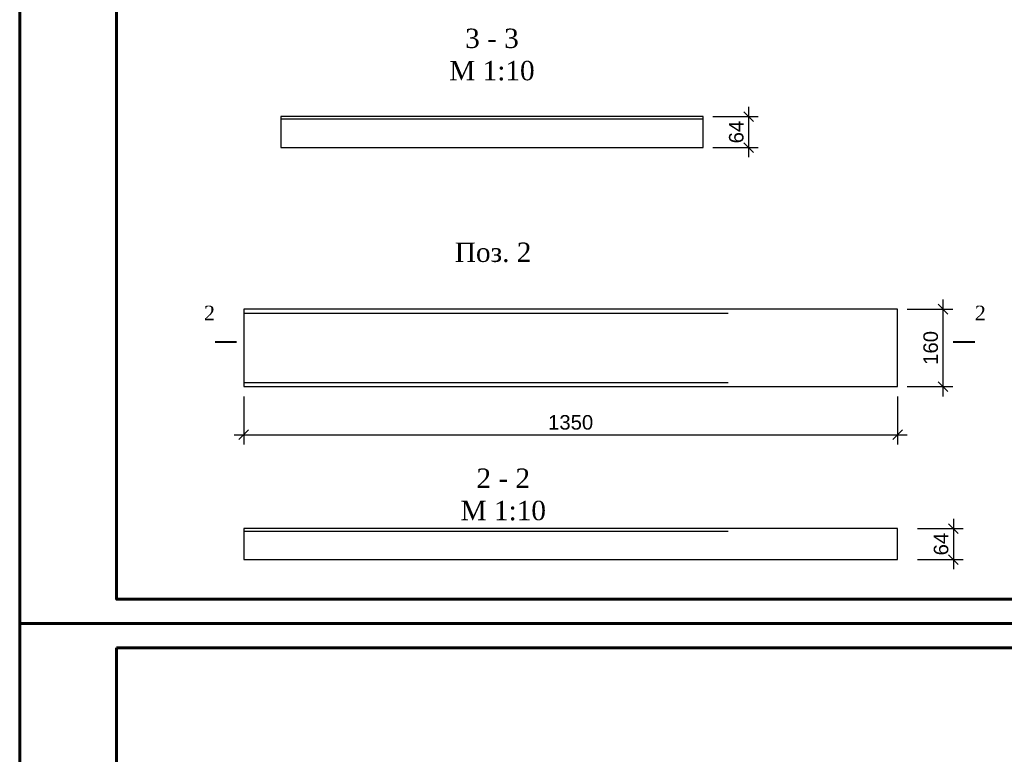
# Model space of a CAD drawing. Header units: millimetres. Extents: x 2063114 to 14983986, y -126020516 to 213791.
# Tile 126 of 256: x 2320392 to 2340724, y -1581703 to -1566533. Entities that reach past the tile are written whole.
import ezdxf
from ezdxf.enums import TextEntityAlignment as Align

# ---------------------------------------------------------------- set-up
doc = ezdxf.new("R2010")
doc.units = ezdxf.units.MM
doc.layers.get('Defpoints').update_dxf_attribs({"color": 6, "lineweight": 35})
doc.layers.add('0_Ном._пера__7', color=7, linetype='Continuous', lineweight=30)
doc.layers.add('_print', color=6, linetype='Continuous', lineweight=60, plot=False)
doc.styles.get("Standard").update_dxf_attribs({"font": 'arial.ttf'})
doc.styles.add('Times New Roman', font='times.ttf')
doc.styles.add('СГЕНЕРИР_СТИЛЬ_2', font='timesbd.ttf')
doc.dimstyles.new('10', dxfattribs={"dimtxt": 300, "dimasz": 200, "dimexe": 200, "dimexo": 200, "dimgap": 100, "dimtad": 1, "dimlfac": 0.1, "dimtxsty": 'Standard', "dimblk": 'OBLIQUE', "dimcen": 200, "dimdle": 200, "dimclrd": 256, "dimclre": 256, "dimclrt": 256, "dimadec": 0, "dimazin": 0, "dimtfac": 1, "dimtmove": 0, "dimatfit": 3, "dimldrblk": 'OBLIQUE', "dimfxl": 1, "dimlwd": -1, "dimlwe": -1, "dimarcsym": 0})

# ---------------------------------------------------------------- blocks, each defined once
blk = doc.blocks.new('_Oblique')
at = {"color": 0, "linetype": 'ByBlock', "lineweight": -2}
blk.add_line((-0.5, -0.5), (0.5, 0.5), dxfattribs=at)
blk = doc.blocks.new('*D1043')
at = {"transparency": 16777216}
for p, q in [((2325019, -1574311), (2325019, -1575304)), ((2338519, -1574311), (2338519, -1575304)), ((2324819, -1575104), (2338719, -1575104))]:
    blk.add_line(p, q, dxfattribs=at)
at = {"layer": 'Defpoints', "color": 0, "lineweight": 30, "transparency": 16777216}
for p in [(2325019, -1574111), (2338519, -1574111), (2338519, -1575104)]:
    blk.add_point(p, dxfattribs=at)
at = {"transparency": 16777216, "xscale": 200, "yscale": 200, "zscale": 200, "rotation": 180}
blk.add_blockref('_Oblique', (2325019, -1575104), dxfattribs=at)
at = {"transparency": 16777216, "xscale": 200, "yscale": 200, "zscale": 200}
blk.add_blockref('_Oblique', (2338519, -1575104), dxfattribs=at)
at = {"transparency": 16777216, "insert": (2331769, -1574850), "char_height": 300, "attachment_point": 5}
blk.add_mtext('1350', dxfattribs=at)
blk = doc.blocks.new('*D834')
at = {"transparency": 16777216}
for p, q in [((2339458, -1572311), (2339458, -1574311)), ((2338719, -1572511), (2339658, -1572511)), ((2338719, -1574111), (2339658, -1574111))]:
    blk.add_line(p, q, dxfattribs=at)
at = {"layer": 'Defpoints', "color": 0, "lineweight": 30, "transparency": 16777216}
for p in [(2338519, -1572511), (2338519, -1574111), (2339458, -1574111)]:
    blk.add_point(p, dxfattribs=at)
at = {"transparency": 16777216, "xscale": 200, "yscale": 200, "zscale": 200}
for p, rotation in [((2339458, -1572511), 90), ((2339458, -1574111), 270)]:
    blk.add_blockref('_Oblique', p, dxfattribs=dict(at, rotation=rotation))
at = {"transparency": 16777216, "insert": (2339205, -1573311), "char_height": 300, "attachment_point": 5, "rotation": 90}
blk.add_mtext('160', dxfattribs=at)
blk = doc.blocks.new('*D835')
at = {"transparency": 16777216}
for p, q in [((2339674, -1576842), (2339674, -1577882)), ((2338934, -1577042), (2339874, -1577042)), ((2338934, -1577682), (2339874, -1577682))]:
    blk.add_line(p, q, dxfattribs=at)
at = {"layer": 'Defpoints', "color": 0, "lineweight": 30, "transparency": 16777216}
for p in [(2338734, -1577042), (2338734, -1577682), (2339674, -1577682)]:
    blk.add_point(p, dxfattribs=at)
at = {"transparency": 16777216, "xscale": 200, "yscale": 200, "zscale": 200}
for p, rotation in [((2339674, -1577042), 90), ((2339674, -1577682), 270)]:
    blk.add_blockref('_Oblique', p, dxfattribs=dict(at, rotation=rotation))
at = {"transparency": 16777216, "insert": (2339420, -1577362), "char_height": 300, "attachment_point": 5, "rotation": 90}
blk.add_mtext('64', dxfattribs=at)
blk = doc.blocks.new('*D1068')
at = {"transparency": 16777216}
for p, q in [((2335444, -1568334), (2335444, -1569374)), ((2334704, -1568534), (2335644, -1568534)), ((2334704, -1569174), (2335644, -1569174))]:
    blk.add_line(p, q, dxfattribs=at)
at = {"layer": 'Defpoints', "color": 0, "lineweight": 30, "transparency": 16777216}
for p in [(2334504, -1568534), (2334504, -1569174), (2335444, -1569174)]:
    blk.add_point(p, dxfattribs=at)
at = {"transparency": 16777216, "xscale": 200, "yscale": 200, "zscale": 200}
for p, rotation in [((2335444, -1568534), 90), ((2335444, -1569174), 270)]:
    blk.add_blockref('_Oblique', p, dxfattribs=dict(at, rotation=rotation))
at = {"transparency": 16777216, "insert": (2335191, -1568854), "char_height": 300, "attachment_point": 5, "rotation": 90}
blk.add_mtext('64', dxfattribs=at)
blk = doc.blocks.new('*U1590')
at = {"color": 0, "ltscale": 25}
blk.add_lwpolyline([(-59400, 42000), (0, 42000), (0, 0), (-59400, 0)], close=True, dxfattribs=at)
at = {"color": 0, "lineweight": 60, "ltscale": 25}
blk.add_lwpolyline([(-57400, 41500), (-500, 41500), (-500, 500), (-57400, 500)], close=True, dxfattribs=at)

msp = doc.modelspace()

# ---------------------------------------------------------------- linework, layer by layer
at = {"lineweight": 30}
for points in [[(2325784.48338, -1569173.8083), (2334504.48338, -1569173.8083), (2334504.48338, -1568533.8083), (2325784.48338, -1568533.8083)], [(2325018.60926, -1574110.51264), (2338518.60926, -1574110.51264), (2338518.60926, -1572510.51264), (2325018.60926, -1572510.51264)], [(2325018.60926, -1577681.72641), (2338518.60926, -1577681.72641), (2338518.60926, -1577041.72641), (2325018.60926, -1577041.72641)]]:
    msp.add_lwpolyline(points, close=True, dxfattribs=at)
for points in [[(2325784.48338, -1568583.8083), (2334504.48338, -1568583.8083)], [(2325018.60926, -1572594.51264), (2335018.60926, -1572594.51264)], [(2325018.60926, -1574026.51264), (2335018.60926, -1574026.51264)], [(2325018.60926, -1577091.72641), (2335018.60926, -1577091.72641)]]:
    msp.add_lwpolyline(points)
for points in [[(2324875.45837, -1573188.83337, 45, 45, 0), (2324425.45837, -1573188.83337, 45, 45, 0), (2324575.45837, -1573188.83337, 0, 60, 0), (2324575.45837, -1572888.83337, 0, 0, 0), (2324575.45837, -1572438.83337, 0, 0, 0)], [(2339665.98781, -1573188.83337, 45, 45, 0), (2340115.98781, -1573188.83337, 45, 45, 0), (2339965.98781, -1573188.83337, 0, 60, 0), (2339965.98781, -1572888.83337, 0, 0, 0), (2339965.98781, -1572438.83337, 0, 0, 0)]]:
    msp.add_lwpolyline(points, format="xyseb")
at = {"layer": '_print', "ltscale": 100}
for points in [[(2379792.08613, -1579001.43901), (2320392.08613, -1579001.43901), (2320392.08613, -1537001.43901), (2379792.08613, -1537001.43901)], [(2379792.08613, -1621001.43901), (2320392.08613, -1621001.43901), (2320392.08613, -1579001.43901), (2379792.08613, -1579001.43901)]]:
    msp.add_lwpolyline(points, close=True, dxfattribs=at)

# ---------------------------------------------------------------- block references
for p in [(2379792.08613, -1579001.43901), (2379792.08613, -1621001.43901)]:
    msp.add_blockref('*U1590', p)

# ---------------------------------------------------------------- texts
at = {"style": 'Times New Roman'}
msp.add_text('2', height=300, dxfattribs=at).set_placement((2324425.45837, -1572738.83337), align=Align.RIGHT)
msp.add_text('2', height=300, dxfattribs=at).set_placement((2340115.98781, -1572738.83337))
at = {"layer": '0_Ном._пера__7', "linetype": 'Continuous', "char_height": 400, "attachment_point": 5, "style": 'СГЕНЕРИР_СТИЛЬ_2'}
for s, insert in [('{\\fTimes New Roman|b0|i0|c204|p22;3 - 3\\PМ 1:10}', (2330144.48338, -1567255.46587)), ('{\\fTimes New Roman|b0|i0|c204|p22;Поз. 2}', (2330168.54895, -1571340.25948)), ('{\\fTimes New Roman|b0|i0|c204|p22;2 - 2\\PМ 1:10}', (2330378.40925, -1576339.26801))]:
    msp.add_mtext(s, dxfattribs=dict(at, insert=insert))

# ---------------------------------------------------------------- dimensions: what is measured, and where the dimension line sits
for base, p1, p2, picture, middle in [((2335443.6973, -1569173.8083), (2334504.48338, -1568533.8083), (2334504.48338, -1569173.8083), '*D1068', (2335190.52541, -1568853.8083)), ((2339457.82318, -1574110.51264), (2338518.60926, -1572510.51264), (2338518.60926, -1574110.51264), '*D834', (2339204.65129, -1573310.51264)), ((2339673.54808, -1577681.72641), (2338734.33416, -1577041.72641), (2338734.33416, -1577681.72641), '*D835', (2339420.37619, -1577361.72641))]:
    dim = msp.add_linear_dim(base=base, p1=p1, p2=p2, angle=90, dimstyle='10')
    dim.commit()
    dim.dimension.update_dxf_attribs({"geometry": picture, "text_midpoint": middle})
dim = msp.add_linear_dim(base=(2338518.60926, -1575103.74847), p1=(2325018.60926, -1574110.51264), p2=(2338518.60926, -1574110.51264), dimstyle='10')
dim.commit()
dim.dimension.update_dxf_attribs({"geometry": '*D1043', "text_midpoint": (2331768.60926, -1574850.47426)})

doc.saveas('drawing.dxf')
